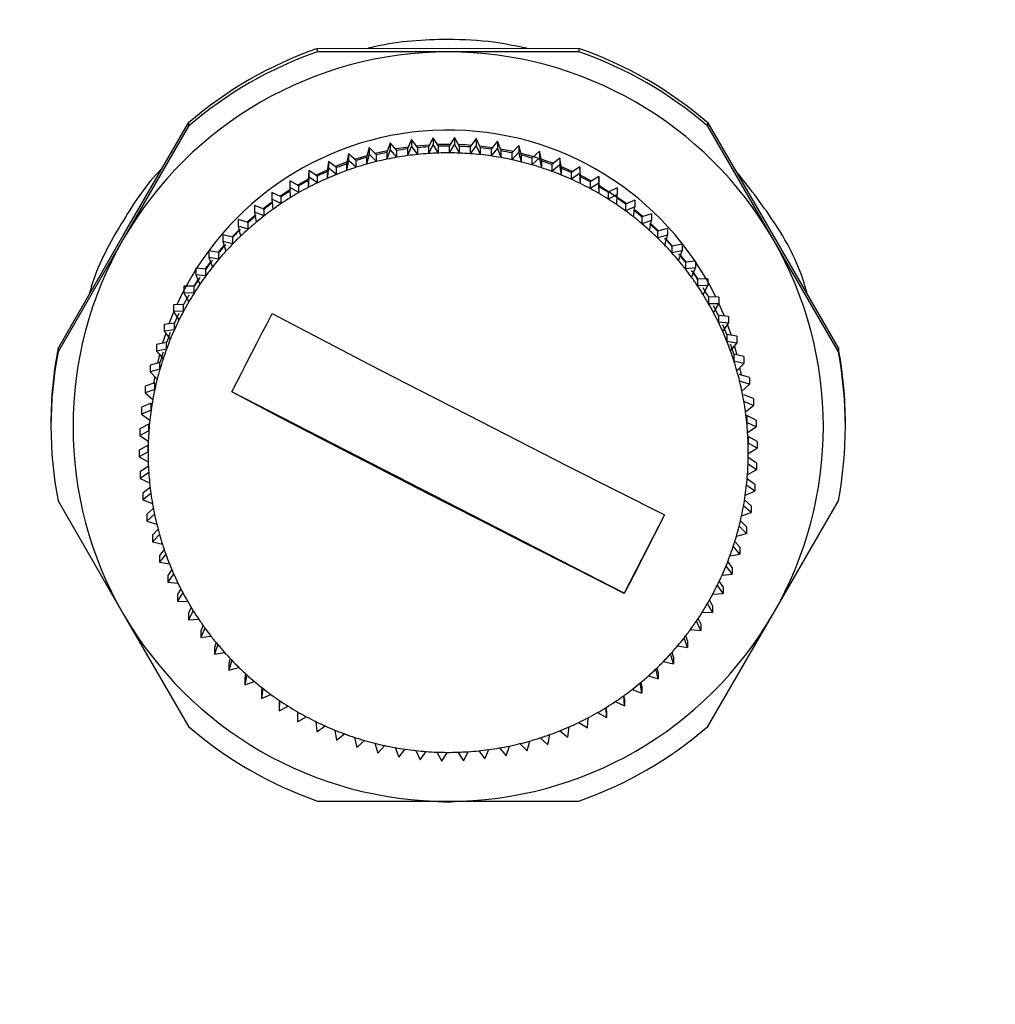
# Model space of a CAD drawing. Header units: millimetres. Extents: x 0 to 1260, y 0 to 891.
# Tile 17 of 56: x 195 to 218, y 655 to 678. Entities that reach past the tile are written whole.
import ezdxf

# ---------------------------------------------------------------- set-up
doc = ezdxf.new("R2010")
doc.units = ezdxf.units.MM
doc.header["$LTSCALE"] = 3
doc.layers.add('FORMAT', color=7, linetype='Continuous')
doc.styles.add('SLDTEXTSTYLE0', font='TXT', dxfattribs={"width": 0.605})
doc.dimstyles.new('SLDDIMSTYLE0', dxfattribs={"dimtxt": 7.704956, "dimasz": 9.906, "dimexe": 0, "dimexo": 0.0625, "dimgap": 1.926239, "dimtad": 1, "dimdec": 1, "dimrnd": 1e-09, "dimzin": 12, "dimdsep": 46, "dimtxsty": 'SLDTEXTSTYLE0', "dimsah": 1, "dimcen": 0.09, "dimadec": 0, "dimazin": 3, "dimtfac": 1, "dimtdec": 1, "dimtmove": 0, "dimatfit": 0, "dimfxl": 1, "dimfrac": 2, "dimtolj": 1, "dimtzin": 12, "dimarcsym": 0})
doc.dimstyles.new('SLDDIMSTYLE4', dxfattribs={"dimtxt": 7.704956, "dimasz": 9.906, "dimexe": 0, "dimexo": 0.0625, "dimgap": 1.926239, "dimtad": 1, "dimdec": 1, "dimrnd": 1e-09, "dimzin": 12, "dimdsep": 46, "dimtxsty": 'SLDTEXTSTYLE0', "dimblk2": 'DOT', "dimsah": 1, "dimcen": 0.09, "dimadec": 0, "dimazin": 3, "dimtfac": 1, "dimtdec": 1, "dimtmove": 0, "dimatfit": 0, "dimfxl": 1, "dimfrac": 2, "dimtolj": 1, "dimtzin": 12, "dimarcsym": 0})
doc.dimstyles.new('SLDDIMSTYLE5', dxfattribs={"dimtxt": 7.704956, "dimasz": 3.048, "dimexe": 0, "dimexo": 0.0625, "dimgap": 1.926239, "dimtad": 1, "dimdec": 1, "dimrnd": 1e-09, "dimzin": 12, "dimdsep": 46, "dimtxsty": 'SLDTEXTSTYLE0', "dimblk1": 'DOT', "dimsah": 1, "dimcen": 0.09, "dimadec": 0, "dimazin": 3, "dimtfac": 1, "dimtdec": 1, "dimtmove": 0, "dimatfit": 0, "dimldrblk": 'DOT', "dimfxl": 1, "dimfrac": 2, "dimtolj": 1, "dimtzin": 12, "dimarcsym": 0})

# ---------------------------------------------------------------- blocks, each defined once
blk = doc.blocks.new('_Dot')
at = {"color": 0, "linetype": 'ByBlock', "lineweight": -2}
blk.add_line((-0.5, 0), (-1, 0), dxfattribs=at)
at = {"color": 0, "linetype": 'ByBlock', "const_width": 0.5}
blk.add_lwpolyline([(-0.25, 0, 1), (0.25, 0, 1)], format="xyb", close=True, dxfattribs=at)
blk = doc.blocks.new('_D_5')
at = {"layer": 'FORMAT'}
for p, q in [((143.091, 770.74), (140.446, 770.74)), ((140.446, 770.74), (140.446, 758.907)), ((169.55, 770.74), (172.196, 770.74)), ((172.196, 770.74), (172.196, 758.907)), ((184.421, 641.467), (184.421, 760.143)), ((217.921, 641.467), (217.921, 760.143)), ((140.446, 758.907), (143.091, 758.907)), ((172.196, 758.907), (169.55, 758.907)), ((184.421, 757.143), (134.86, 757.143)), ((184.421, 757.143), (217.921, 757.143)), ((217.921, 757.143), (236.971, 757.143))]:
    blk.add_line(p, q, dxfattribs=at)
blk.add_solid([(184.421, 757.143), (174.515, 758.667), (174.515, 755.619)], dxfattribs=at)
at = {"layer": 'FORMAT', "xscale": 3.048, "yscale": 3.048, "rotation": 180}
blk.add_blockref('_Dot', (217.921, 757.143, 94.894), dxfattribs=at)
at = {"layer": 'FORMAT', "char_height": 7.9375, "attachment_point": 1, "style": 'SLDTEXTSTYLE0'}
for s, insert in [('33,5', (146.031, 782.736)), ('1,319', (143.091, 769.139))]:
    blk.add_mtext(s, dxfattribs=dict(at, insert=insert))
blk = doc.blocks.new('_D_6')
at = {"layer": 'FORMAT'}
for p, q in [((267.297, 770.74), (264.651, 770.74)), ((264.651, 770.74), (264.651, 758.907)), ((293.755, 770.74), (296.401, 770.74)), ((296.401, 770.74), (296.401, 758.907)), ((217.921, 641.467), (217.921, 760.143)), ((251.421, 641.467), (251.421, 760.143)), ((264.651, 758.907), (267.297, 758.907)), ((296.401, 758.907), (293.755, 758.907)), ((217.921, 757.143), (198.871, 757.143)), ((217.921, 757.143), (251.421, 757.143)), ((251.421, 757.143), (301.986, 757.143))]:
    blk.add_line(p, q, dxfattribs=at)
blk.add_solid([(251.421, 757.143), (261.327, 755.619), (261.327, 758.667)], dxfattribs=at)
at = {"layer": 'FORMAT', "xscale": 3.048, "yscale": 3.048}
blk.add_blockref('_Dot', (217.921, 757.143, 94.894), dxfattribs=at)
at = {"layer": 'FORMAT', "char_height": 7.9375, "attachment_point": 1, "style": 'SLDTEXTSTYLE0'}
for s, insert in [('33,5', (270.236, 782.736)), ('1,319', (267.297, 769.139))]:
    blk.add_mtext(s, dxfattribs=dict(at, insert=insert))
blk = doc.blocks.new('_D_7')
at = {"layer": 'FORMAT'}
for p, q in [((131.786, 641.467), (131.786, 660.517)), ((184.421, 641.467), (128.786, 641.467)), ((131.786, 641.467), (131.786, 607)), ((118.189, 637.463), (118.189, 640.109)), ((118.189, 640.109), (130.022, 640.109)), ((130.022, 640.109), (130.022, 637.463)), ((118.189, 611.005), (118.189, 608.359)), ((130.022, 608.359), (130.022, 611.005)), ((118.189, 608.359), (130.022, 608.359)), ((197.921, 607), (128.786, 607)), ((131.786, 607), (131.786, 587.95))]:
    blk.add_line(p, q, dxfattribs=at)
for points in [[(131.786, 641.467), (133.31, 651.373), (130.262, 651.373)], [(131.786, 607), (130.262, 597.094), (133.31, 597.094)]]:
    blk.add_solid(points, dxfattribs=at)
at = {"layer": 'FORMAT', "char_height": 7.9375, "attachment_point": 1, "rotation": 90, "style": 'SLDTEXTSTYLE0'}
for s, insert in [('1,357', (119.79, 611.005)), ('34,5', (106.193, 613.944))]:
    blk.add_mtext(s, dxfattribs=dict(at, insert=insert))

msp = doc.modelspace()

# ---------------------------------------------------------------- linework, layer by layer
at = {"color": 7, "linetype": 'Continuous', "lineweight": 25}
for p, q in [((202.213131, 676.884064), (205.171171, 676.889908)), ((205.171171, 676.889908), (208.129211, 676.884064)), ((202.213131, 676.808513), (202.213131, 676.884064)), ((205.171171, 676.802669), (202.213131, 676.808513)), ((208.129211, 676.808513), (205.171171, 676.802669)), ((208.129211, 676.884064), (208.129211, 676.808513)), ((197.809955, 672.643953), (199.288975, 675.197409)), ((199.288975, 675.121858), (197.809955, 672.556714)), ((199.288975, 675.197409), (199.288975, 675.121858)), ((211.053367, 675.121858), (211.053367, 675.197409)), ((211.053367, 675.197409), (212.532387, 672.643953)), ((212.532387, 672.556714), (211.053367, 675.121858)), ((203.858216, 674.743787), (203.781933, 674.524807)), ((203.858216, 674.743787), (203.858216, 674.591119)), ((204.009897, 674.568296), (203.858216, 674.743787)), ((204.341044, 674.818554), (204.249656, 674.605423)), ((204.341044, 674.665886), (204.249656, 674.452755)), ((204.341044, 674.818554), (204.341044, 674.665886)), ((204.480102, 674.63292), (204.341044, 674.818554)), ((204.480102, 674.480252), (204.341044, 674.665886)), ((204.448336, 674.675326), (204.746284, 674.700731)), ((204.827916, 674.85949), (204.721869, 674.653248)), ((204.827916, 674.706822), (204.721869, 674.50058)), ((204.827916, 674.85949), (204.827916, 674.706822)), ((204.953674, 674.664617), (204.827916, 674.85949)), ((204.953674, 674.51195), (204.827916, 674.706822)), ((204.924642, 674.709604), (205.224053, 674.713897)), ((204.953674, 674.51195), (204.953674, 674.664617)), ((205.31646, 674.866396), (205.196271, 674.668047)), ((205.31646, 674.713729), (205.196271, 674.515379)), ((205.196271, 674.668047), (205.196271, 674.515379)), ((205.31646, 674.866396), (205.31646, 674.713729)), ((205.428305, 674.663235), (205.31646, 674.866396)), ((205.428305, 674.510567), (205.31646, 674.713729)), ((205.428305, 674.510567), (205.428305, 674.663235)), ((205.804296, 674.83924), (205.670551, 674.649749)), ((205.804296, 674.686572), (205.670551, 674.497081)), ((205.804296, 674.83924), (205.804296, 674.686572)), ((205.901683, 674.628778), (205.804296, 674.83924)), ((205.901683, 674.47611), (205.804296, 674.686572)), ((205.879425, 674.676879), (206.175523, 674.639037)), ((206.289048, 674.778151), (206.142398, 674.598443)), ((206.289048, 674.778151), (206.289048, 674.625484)), ((206.371503, 674.561416), (206.289048, 674.778151)), ((206.768353, 674.68343), (206.609513, 674.51438)), ((206.768353, 674.68343), (206.768353, 674.530762)), ((206.835474, 674.461476), (206.768353, 674.68343)), ((202.914072, 674.494382), (202.869036, 674.266927)), ((202.914072, 674.494382), (202.914072, 674.341714)), ((203.088724, 674.341689), (202.914072, 674.494382)), ((203.052542, 674.373322), (203.333944, 674.459506)), ((203.381786, 674.635554), (203.320978, 674.411791)), ((203.381786, 674.482886), (203.320978, 674.259123)), ((203.381786, 674.635554), (203.381786, 674.482886)), ((203.54535, 674.471061), (203.381786, 674.635554)), ((203.54535, 674.318393), (203.381786, 674.482886)), ((203.509928, 674.506684), (203.798811, 674.573256)), ((203.54535, 674.318393), (203.54535, 674.471061)), ((203.858216, 674.591119), (203.781933, 674.372139)), ((203.781933, 674.524807), (203.781933, 674.372139)), ((204.009897, 674.415628), (203.858216, 674.591119)), ((204.009897, 674.415628), (204.009897, 674.568296)), ((204.249656, 674.605423), (204.249656, 674.452755)), ((204.480102, 674.480252), (204.480102, 674.63292)), ((204.721869, 674.653248), (204.721869, 674.50058)), ((205.670551, 674.649749), (205.670551, 674.497081)), ((205.901683, 674.47611), (205.901683, 674.628778)), ((206.289048, 674.625484), (206.142398, 674.445776)), ((206.142398, 674.598443), (206.142398, 674.445776)), ((206.371503, 674.408748), (206.289048, 674.625484)), ((206.353046, 674.609929), (206.644413, 674.551523)), ((206.371503, 674.408748), (206.371503, 674.561416)), ((206.768353, 674.530762), (206.609513, 674.361712)), ((206.609513, 674.51438), (206.609513, 674.361712)), ((206.835474, 674.308808), (206.768353, 674.530762)), ((206.835474, 674.308808), (206.835474, 674.461476)), ((207.239877, 674.555536), (207.06962, 674.397967)), ((207.239877, 674.555536), (207.239877, 674.402868)), ((207.291337, 674.329445), (207.239877, 674.555536)), ((202.457356, 674.320959), (202.428311, 674.090919)), ((202.457356, 674.320959), (202.457356, 674.168291)), ((202.642243, 674.18081), (202.457356, 674.320959)), ((202.606093, 674.208212), (202.878175, 674.313082)), ((202.914072, 674.341714), (202.869036, 674.114259)), ((202.869036, 674.266927), (202.869036, 674.114259)), ((203.088724, 674.189021), (202.914072, 674.341714)), ((203.088724, 674.189021), (203.088724, 674.341689)), ((203.320978, 674.411791), (203.320978, 674.259123)), ((207.239877, 674.402868), (207.06962, 674.245299)), ((207.06962, 674.397967), (207.06962, 674.245299)), ((207.291337, 674.176777), (207.239877, 674.402868)), ((207.291337, 674.176777), (207.291337, 674.329445)), ((207.701323, 674.395093), (207.520479, 674.249773)), ((207.520479, 674.249773), (207.520479, 674.097106)), ((207.701323, 674.242425), (207.520479, 674.097106)), ((207.701323, 674.395093), (207.701323, 674.242425)), ((207.736871, 674.165967), (207.701323, 674.395093)), ((207.736871, 674.013299), (207.701323, 674.242425)), ((207.729914, 674.210809), (207.995632, 674.095347)), ((202.01386, 674.11613), (202.000948, 673.884626)), ((202.01386, 674.11613), (202.01386, 673.963462)), ((202.208083, 673.989207), (202.01386, 674.11613)), ((202.172792, 674.012269), (202.433839, 674.134705)), ((202.208083, 673.836539), (202.208083, 673.989207)), ((202.457356, 674.168291), (202.428311, 673.938251)), ((202.428311, 674.090919), (202.428311, 673.938251)), ((202.642243, 674.028142), (202.457356, 674.168291)), ((202.642243, 674.028142), (202.642243, 674.18081)), ((207.736871, 674.013299), (207.736871, 674.165967)), ((208.150442, 674.202883), (207.959891, 674.07052)), ((207.959891, 674.07052), (207.959891, 673.917852)), ((208.150442, 674.050215), (207.959891, 673.917852)), ((208.150442, 674.202883), (208.150442, 674.050215)), ((208.169905, 673.971837), (208.150442, 674.202883)), ((208.169905, 673.819169), (208.150442, 674.050215)), ((208.166367, 674.013845), (208.420099, 673.881565)), ((201.788359, 673.767814), (201.585747, 673.880892)), ((201.585747, 673.880892), (201.585747, 673.728225)), ((201.75477, 673.78656), (202.003215, 673.925271)), ((201.788359, 673.615146), (201.788359, 673.767814)), ((202.01386, 673.963462), (202.000948, 673.731958)), ((202.000948, 673.884626), (202.000948, 673.731958)), ((202.208083, 673.836539), (202.01386, 673.963462)), ((208.169905, 673.819169), (208.169905, 673.971837)), ((208.585046, 673.979842), (208.385718, 673.861081)), ((208.385718, 673.861081), (208.385718, 673.708413)), ((208.585046, 673.827174), (208.385718, 673.708413)), ((208.585046, 673.979842), (208.585046, 673.827174)), ((208.58833, 673.748002), (208.585046, 673.979842)), ((208.58833, 673.595335), (208.585046, 673.827174)), ((208.587786, 673.786434), (209.217532, 673.368113)), ((201.175102, 673.616393), (201.175102, 673.463725)), ((201.385115, 673.51771), (201.175102, 673.616393)), ((201.354071, 673.532297), (201.586366, 673.684497)), ((201.788359, 673.615146), (201.585747, 673.728225)), ((201.585747, 673.728225), (201.589031, 673.496385)), ((208.58833, 673.595335), (208.58833, 673.748002)), ((209.003018, 673.727056), (208.795884, 673.622476)), ((208.795884, 673.622476), (208.795884, 673.469808)), ((209.003018, 673.574389), (208.795884, 673.469808)), ((208.990107, 673.342885), (209.003018, 673.574389)), ((209.003018, 673.727056), (209.003018, 673.574389)), ((200.783925, 673.32392), (200.783925, 673.171252)), ((201.000317, 673.240113), (200.783925, 673.32392)), ((201.385115, 673.365042), (201.175102, 673.463725)), ((201.175102, 673.463725), (201.194565, 673.232679)), ((201.385115, 673.365042), (201.385115, 673.51771)), ((209.402322, 673.445758), (209.18839, 673.355868)), ((209.18839, 673.355868), (209.18839, 673.2032)), ((209.402322, 673.445758), (209.402322, 673.29309)), ((200.612291, 672.943653), (200.794315, 673.104279)), ((200.783925, 673.171252), (200.819473, 672.942125)), ((201.000317, 673.087445), (200.783925, 673.171252)), ((201.000317, 673.087445), (201.000317, 673.240113)), ((209.402322, 673.29309), (209.18839, 673.2032)), ((209.373278, 673.063051), (209.402322, 673.29309)), ((209.394492, 673.231071), (209.586639, 673.07117)), ((209.781012, 673.137318), (209.561325, 673.062556)), ((209.781012, 673.137318), (209.781012, 672.98465)), ((200.414122, 673.004898), (200.414122, 672.85223)), ((200.635839, 672.936375), (200.414122, 673.004898)), ((200.635839, 672.783708), (200.635839, 672.936375)), ((209.561325, 673.062556), (209.561325, 672.909888)), ((209.781012, 672.98465), (209.561325, 672.909888)), ((209.735976, 672.757195), (209.781012, 672.98465)), ((200.067495, 672.660881), (200.067495, 672.508213)), ((200.293456, 672.607978), (200.067495, 672.660881)), ((200.274757, 672.612355), (200.432222, 672.772705)), ((200.635839, 672.783708), (200.414122, 672.85223)), ((200.414122, 672.85223), (200.465582, 672.626139)), ((210.137244, 672.803238), (209.912871, 672.743968)), ((209.912871, 672.743968), (209.912871, 672.5913)), ((210.137244, 672.65057), (209.912871, 672.5913)), ((210.076436, 672.426807), (210.137244, 672.65057)), ((210.137244, 672.803238), (210.137244, 672.65057)), ((196.330935, 670.07881), (197.809955, 672.643953)), ((197.809955, 672.556714), (196.330935, 670.003259)), ((200.067495, 672.508213), (200.134616, 672.286259)), ((200.293456, 672.45531), (200.067495, 672.508213)), ((200.293456, 672.45531), (200.293456, 672.607978)), ((210.11357, 672.563455), (210.256826, 672.404615)), ((210.469281, 672.445146), (210.241317, 672.401657)), ((210.469281, 672.445146), (210.469281, 672.292478)), ((212.532387, 672.643953), (214.011407, 670.07881)), ((214.011407, 670.003259), (212.532387, 672.556714)), ((199.745733, 672.293547), (199.745733, 672.140879)), ((199.974838, 672.256519), (199.745733, 672.293547)), ((199.974838, 672.103851), (199.974838, 672.256519)), ((210.241317, 672.401657), (210.241317, 672.248989)), ((210.469281, 672.292478), (210.241317, 672.248989)), ((210.392998, 672.073498), (210.469281, 672.292478)), ((199.674337, 671.884365), (199.785667, 672.035911)), ((199.974838, 672.103851), (199.745733, 672.140879)), ((199.745733, 672.140879), (199.828188, 671.924143)), ((210.434491, 672.19261), (210.554756, 672.038447)), ((210.775507, 672.064786), (210.545061, 672.03729)), ((210.545061, 672.03729), (210.545061, 671.884622)), ((210.775507, 672.064786), (210.775507, 671.912119)), ((199.450402, 671.904683), (199.450402, 671.752015)), ((199.681535, 671.883712), (199.450402, 671.904683)), ((199.681535, 671.731044), (199.681535, 671.883712)), ((210.775507, 671.912119), (210.545061, 671.884622)), ((210.684119, 671.698988), (210.775507, 671.912119)), ((199.414226, 671.491388), (199.504625, 671.634837)), ((199.450402, 671.752015), (199.54779, 671.541554)), ((199.681535, 671.731044), (199.450402, 671.752015)), ((211.054428, 671.664013), (210.822624, 671.652643)), ((210.822624, 671.652643), (210.822624, 671.499975)), ((211.054428, 671.664013), (211.054428, 671.511345)), ((199.182943, 671.496185), (199.182943, 671.343517)), ((199.414977, 671.491372), (199.182943, 671.496185)), ((199.414977, 671.338705), (199.182943, 671.343517)), ((199.182943, 671.343517), (199.294788, 671.140355)), ((199.414977, 671.338705), (199.414977, 671.491372)), ((211.054428, 671.511345), (210.822624, 671.499975)), ((210.948382, 671.305103), (211.054428, 671.511345)), ((211.072654, 671.249589), (211.072654, 671.096922)), ((211.304687, 671.244777), (211.072654, 671.249589)), ((211.304687, 671.092109), (211.072654, 671.096922)), ((211.184499, 670.89376), (211.304687, 671.092109)), ((211.304687, 671.244777), (211.304687, 671.092109)), ((211.428553, 670.817879), (211.304687, 671.104508)), ((198.95091, 670.907687), (198.845151, 670.641272)), ((199.176463, 671.081412), (198.944658, 671.070043)), ((198.944658, 671.070043), (198.944658, 670.917375)), ((199.176463, 670.928745), (198.944658, 670.917375)), ((198.944658, 670.917375), (199.070416, 670.722502)), ((199.176463, 670.928745), (199.176463, 671.081412)), ((198.967154, 670.655829), (198.736708, 670.628333)), ((198.967154, 670.503161), (198.967154, 670.655829)), ((211.293932, 670.830093), (211.293932, 670.677425)), ((211.525064, 670.809122), (211.293932, 670.830093)), ((211.525064, 670.656454), (211.293932, 670.677425)), ((211.391319, 670.466964), (211.525064, 670.656454)), ((211.525064, 670.809122), (211.525064, 670.656454)), ((198.77057, 670.430461), (198.697726, 670.19946)), ((198.736708, 670.628333), (198.736708, 670.475665)), ((198.967154, 670.503161), (198.736708, 670.475665)), ((198.736708, 670.475665), (198.875766, 670.290031)), ((211.588625, 670.379512), (211.503104, 670.62534)), ((198.788071, 670.216696), (198.560106, 670.173206)), ((198.788071, 670.064028), (198.788071, 670.216696)), ((211.485381, 670.396198), (211.485381, 670.24353)), ((211.714486, 670.35917), (211.485381, 670.396198)), ((211.714486, 670.206503), (211.485381, 670.24353)), ((211.567836, 670.026794), (211.714486, 670.206503)), ((211.714486, 670.35917), (211.714486, 670.206503)), ((196.330935, 670.003259), (196.330935, 670.07881)), ((198.560106, 670.173206), (198.560106, 670.020538)), ((198.788071, 670.064028), (198.560106, 670.020538)), ((198.560106, 670.020538), (198.711787, 669.845048)), ((211.717423, 669.933311), (211.661464, 670.141529)), ((214.011407, 670.07881), (214.011407, 670.003259)), ((198.640085, 669.766151), (198.415713, 669.706881)), ((198.62731, 669.942785), (198.58166, 669.750718)), ((198.640085, 669.613484), (198.640085, 669.766151)), ((211.646068, 669.950018), (211.646068, 669.79735)), ((211.872029, 669.897114), (211.646068, 669.950018)), ((211.872029, 669.744446), (211.646068, 669.79735)), ((211.872029, 669.897114), (211.872029, 669.744446)), ((198.415713, 669.706881), (198.415713, 669.554213)), ((198.640085, 669.613484), (198.415713, 669.554213)), ((198.415713, 669.554213), (198.579277, 669.389721)), ((211.713189, 669.575396), (211.872029, 669.744446)), ((211.814786, 669.481494), (211.782446, 669.649104)), ((198.523918, 669.306392), (198.304231, 669.231629)), ((198.521575, 669.44775), (198.49705, 669.297248)), ((198.523918, 669.153724), (198.523918, 669.306392)), ((211.996926, 669.425204), (211.775209, 669.493726)), ((211.996926, 669.272536), (211.775209, 669.341058)), ((211.996926, 669.425204), (211.996926, 669.272536)), ((198.304231, 669.231629), (198.304231, 669.078962)), ((198.523918, 669.153724), (198.304231, 669.078962)), ((198.304231, 669.078962), (198.478882, 668.926269)), ((209.161748, 664.533311), (200.26673, 669.098278)), ((211.826669, 669.114967), (211.996926, 669.272536)), ((212.088569, 668.945739), (211.872177, 669.029546)), ((212.088569, 668.793071), (211.872177, 668.876878)), ((212.088569, 668.945739), (212.088569, 668.793071)), ((198.440137, 668.839656), (198.226204, 668.749766)), ((198.226204, 668.749766), (198.226204, 668.597098)), ((198.440137, 668.686989), (198.226204, 668.597098)), ((198.440137, 668.686989), (198.440137, 668.839656)), ((211.907725, 668.647751), (212.088569, 668.793071)), ((198.226204, 668.597098), (198.411092, 668.456949)), ((211.936497, 668.559739), (211.936497, 668.407071)), ((212.146511, 668.461056), (211.936497, 668.559739)), ((212.146511, 668.308388), (211.936497, 668.407071)), ((212.146511, 668.461056), (212.146511, 668.308388)), ((196.171171, 668.392154), (196.171171, 668.316603)), ((198.389148, 668.368219), (198.182013, 668.263639)), ((198.182013, 668.263639), (198.182013, 668.110971)), ((198.389148, 668.215551), (198.182013, 668.110971)), ((198.389148, 668.215551), (198.389148, 668.368219)), ((211.955961, 668.176025), (212.146511, 668.308388)), ((214.171171, 668.316603), (214.171171, 668.392154)), ((198.182013, 668.110971), (198.376236, 667.984048)), ((211.967858, 668.086593), (211.967858, 667.933926)), ((212.17047, 667.973515), (211.967858, 668.086593)), ((212.17047, 667.973515), (212.17047, 667.820847)), ((198.3712, 667.894377), (198.171872, 667.775616)), ((198.171872, 667.775616), (198.171872, 667.622948)), ((198.3712, 667.741709), (198.171872, 667.622948)), ((198.3712, 667.741709), (198.3712, 667.894377)), ((212.17047, 667.820847), (211.967858, 667.933926)), ((211.971142, 667.702086), (212.17047, 667.820847)), ((198.171872, 667.622948), (198.374484, 667.50987)), ((212.160329, 667.485492), (211.970244, 667.609711)), ((198.378127, 667.414704), (198.195831, 667.288075)), ((211.953194, 667.228244), (212.160329, 667.332824)), ((212.160329, 667.332824), (211.966106, 667.459747)), ((212.160329, 667.485492), (212.160329, 667.332824)), ((198.195831, 667.288075), (198.195831, 667.135407)), ((198.386381, 667.26777), (198.195831, 667.135407)), ((198.195831, 667.135407), (198.405844, 667.036724)), ((212.116138, 666.999365), (211.945218, 667.128926)), ((198.416994, 666.934551), (198.253773, 666.803392)), ((211.902205, 666.756807), (212.116138, 666.846697)), ((212.116138, 666.846697), (211.93125, 666.986846)), ((212.116138, 666.999365), (212.116138, 666.846697)), ((196.330935, 666.629948), (197.809955, 664.064804)), ((198.253773, 666.803392), (198.253773, 666.650724)), ((198.434617, 666.796044), (198.253773, 666.650724)), ((198.253773, 666.650724), (198.470165, 666.566917)), ((212.038111, 666.517502), (211.886063, 666.650433)), ((212.532387, 664.064804), (214.011407, 666.629948)), ((198.489949, 666.457689), (198.345415, 666.323927)), ((212.038111, 666.364834), (211.863459, 666.517526)), ((212.038111, 666.517502), (212.038111, 666.364834)), ((198.515673, 666.328828), (198.345415, 666.171259)), ((198.345415, 666.323927), (198.345415, 666.171259)), ((210.075612, 666.310621), (209.161748, 664.533311)), ((211.926629, 666.04225), (211.792939, 666.176698)), ((211.818423, 666.290071), (212.038111, 666.364834)), ((198.345415, 666.171259), (198.567133, 666.102737)), ((198.596754, 665.986586), (198.470313, 665.852017)), ((211.926629, 665.889582), (211.763065, 666.054074)), ((211.926629, 666.04225), (211.926629, 665.889582)), ((198.629153, 665.868399), (198.470313, 665.699349)), ((198.470313, 665.852017), (198.470313, 665.699349)), ((211.702257, 665.830312), (211.926629, 665.889582)), ((198.470313, 665.699349), (198.696274, 665.646445)), ((198.736989, 665.523695), (198.627856, 665.389961)), ((211.782236, 665.423257), (211.630555, 665.598747)), ((211.782236, 665.575925), (211.666192, 665.710184)), ((211.782236, 665.575925), (211.782236, 665.423257)), ((198.774506, 665.417001), (198.627856, 665.237293)), ((198.627856, 665.389961), (198.627856, 665.237293)), ((211.554271, 665.379767), (211.782236, 665.423257)), ((198.627856, 665.237293), (198.856961, 665.200265)), ((198.910045, 665.071442), (198.817278, 664.940009)), ((211.605634, 664.96813), (211.466575, 665.153764)), ((211.605634, 665.120798), (211.506355, 665.253329)), ((211.605634, 665.120798), (211.605634, 664.96813)), ((198.951023, 664.976831), (198.817278, 664.787341)), ((198.817278, 664.940009), (198.817278, 664.787341)), ((211.375188, 664.940634), (211.605634, 664.96813)), ((198.817278, 664.787341), (199.04841, 664.76637)), ((199.115129, 664.632212), (199.037655, 664.504354)), ((211.397684, 664.52642), (211.271926, 664.721293)), ((211.397684, 664.679088), (211.314146, 664.808536)), ((211.397684, 664.679088), (211.397684, 664.52642)), ((199.157843, 664.550035), (199.037655, 664.351686)), ((199.037655, 664.504354), (199.037655, 664.351686)), ((209.161748, 664.531433), (209.161748, 664.533311)), ((211.165879, 664.515051), (211.397684, 664.52642)), ((199.037655, 664.351686), (199.269688, 664.346874)), ((199.351266, 664.208328), (199.287914, 664.085118)), ((211.159399, 664.100278), (211.047553, 664.30344)), ((211.159399, 664.252946), (211.090468, 664.378156)), ((211.159399, 664.252946), (211.159399, 664.100278)), ((197.809955, 664.064804), (199.288975, 661.511349)), ((199.39396, 664.138693), (199.287914, 663.93245)), ((199.287914, 664.085118), (199.287914, 663.93245)), ((199.287914, 663.93245), (199.519718, 663.94382)), ((210.891939, 663.844448), (210.836401, 663.964471)), ((210.927365, 664.105091), (211.159399, 664.100278)), ((211.053367, 661.511349), (212.532387, 664.064804)), ((199.617303, 663.802043), (199.566835, 663.684344)), ((199.658223, 663.744807), (199.566835, 663.531677)), ((210.891939, 663.69178), (210.794552, 663.902242)), ((210.891939, 663.844448), (210.891939, 663.69178)), ((199.566835, 663.684344), (199.566835, 663.531677)), ((199.566835, 663.531677), (199.797281, 663.559173)), ((210.596609, 663.302917), (210.514154, 663.519652)), ((210.596609, 663.455584), (210.553201, 663.569683)), ((210.660807, 663.712751), (210.891939, 663.69178)), ((199.911915, 663.415521), (199.873061, 663.303985)), ((199.949344, 663.370297), (199.873061, 663.151317)), ((199.873061, 663.303985), (199.873061, 663.151317)), ((210.367504, 663.339944), (210.596609, 663.302917)), ((210.596609, 663.455584), (210.596609, 663.302917)), ((199.873061, 663.151317), (200.101025, 663.194806)), ((200.233613, 663.050824), (200.205098, 662.945893)), ((210.274847, 662.935582), (210.207726, 663.157536)), ((210.274847, 663.08825), (210.242293, 663.195898)), ((210.274847, 663.08825), (210.274847, 662.935582)), ((200.265906, 663.016988), (200.205098, 662.793225)), ((200.205098, 662.945893), (200.205098, 662.793225)), ((200.205098, 662.793225), (200.429471, 662.852495)), ((209.92822, 662.744233), (209.90526, 662.845109)), ((210.048886, 662.988486), (210.274847, 662.935582)), ((200.58075, 662.709897), (200.561329, 662.611813)), ((200.606365, 662.6866), (200.561329, 662.459145)), ((200.561329, 662.611813), (200.561329, 662.459145)), ((209.706503, 662.660088), (209.92822, 662.591565)), ((209.92822, 662.591565), (209.87676, 662.817656)), ((209.92822, 662.744233), (209.92822, 662.591565)), ((200.561329, 662.459145), (200.781017, 662.533908)), ((200.951533, 662.394558), (200.94002, 662.303373)), ((209.558417, 662.272543), (209.522869, 662.50167)), ((209.558417, 662.425211), (209.543837, 662.519188)), ((209.558417, 662.425211), (209.558417, 662.272543)), ((200.969064, 662.380744), (200.94002, 662.150705)), ((200.94002, 662.303373), (200.94002, 662.150705)), ((200.94002, 662.150705), (201.153952, 662.240595)), ((209.16724, 661.98007), (209.147777, 662.211116)), ((209.16724, 662.132738), (209.1599, 662.219868)), ((209.342025, 662.35635), (209.558417, 662.272543)), ((201.344031, 662.106482), (201.339323, 662.022074)), ((201.352235, 662.10091), (201.339323, 661.869407)), ((201.339323, 662.022074), (201.339323, 661.869407)), ((201.339323, 661.869407), (201.546458, 661.973987)), ((208.756595, 661.715571), (208.753311, 661.94741)), ((208.756595, 661.868238), (208.755455, 661.948738)), ((208.957226, 662.078753), (209.16724, 661.98007)), ((209.16724, 662.132738), (209.16724, 661.98007)), ((201.754012, 661.848461), (201.757296, 661.616621)), ((201.757296, 661.616621), (201.956624, 661.735382)), ((208.328482, 661.480333), (208.341394, 661.711837)), ((208.553983, 661.828649), (208.756595, 661.715571)), ((208.756595, 661.868238), (208.756595, 661.715571)), ((202.172436, 661.624626), (202.1919, 661.39358)), ((202.1919, 661.39358), (202.38245, 661.525943)), ((207.884986, 661.275504), (207.914031, 661.505544)), ((208.134259, 661.607256), (208.328482, 661.480333)), ((202.605471, 661.430496), (202.641019, 661.20137)), ((202.641019, 661.20137), (202.821863, 661.34669)), ((203.051005, 661.267018), (203.102465, 661.040927)), ((207.42827, 661.102081), (207.473306, 661.329536)), ((207.700099, 661.415654), (207.884986, 661.275504)), ((203.102465, 661.040927), (203.272722, 661.198496)), ((203.506868, 661.134987), (203.573989, 660.913033)), ((203.573989, 660.913033), (203.732829, 661.082084)), ((206.484125, 660.852676), (206.560409, 661.071656)), ((206.796992, 661.125402), (206.960556, 660.960909)), ((206.960556, 660.960909), (207.021364, 661.184672)), ((207.253618, 661.254774), (207.42827, 661.102081)), ((203.970839, 661.035047), (204.053294, 660.818312)), ((204.053294, 660.818312), (204.199944, 660.99802)), ((204.440659, 660.967685), (204.538046, 660.757223)), ((204.538046, 660.757223), (204.671791, 660.946714)), ((204.914037, 660.933228), (205.025882, 660.730067)), ((205.025882, 660.730067), (205.146071, 660.928416)), ((205.388668, 660.931846), (205.514426, 660.736973)), ((205.514426, 660.736973), (205.620473, 660.943215)), ((205.86224, 660.963543), (206.001298, 660.77791)), ((206.001298, 660.77791), (206.092686, 660.99104)), ((206.332445, 661.028167), (206.484125, 660.852676)), ((202.213131, 659.824693), (205.171171, 659.818849)), ((204.827078, 659.819529), (205.171171, 659.798899)), ((205.171171, 659.818849), (208.129211, 659.824693)), ((205.171171, 659.798899), (205.383699, 659.819269))]:
    msp.add_line(p, q, dxfattribs=at)
at = {"color": 7, "linetype": 'Continuous', "lineweight": 25, "flags": 128}
for points in [[(205.402481, 674.710143), (205.563649, 674.702695), (205.701273, 674.693276)], [(203.975971, 674.607547), (203.999046, 674.611654), (204.270394, 674.653787)], [(206.820924, 674.509588), (207.107093, 674.430803), (207.55674, 674.278911)], [(200.972634, 673.250834), (201.14035, 673.379706), (201.179731, 673.408775)], [(209.766283, 672.910258), (209.803302, 672.875627), (209.933617, 672.749448)], [(199.961621, 672.258655), (200.000371, 672.305215), (200.095407, 672.415914)], [(210.727351, 671.799812), (210.810714, 671.676183), (210.826032, 671.65281)], [(200.26673, 669.0964), (200.380916, 669.31806), (200.495142, 669.539915), (200.609395, 669.761941), (200.723662, 669.98411), (200.837928, 670.206399), (200.952181, 670.428779), (201.066408, 670.651225), (201.180594, 670.873711)], [(201.180594, 670.873711), (202.28134, 670.2986), (203.391618, 669.721491), (204.508266, 669.144029), (205.628103, 668.567857), (206.74794, 667.994617), (207.864587, 667.425941), (208.974865, 666.863449), (210.075612, 666.308743)], [(209.161748, 664.531433), (208.061002, 665.086139), (206.950724, 665.648631), (205.834076, 666.217307), (204.714239, 666.790547), (203.594402, 667.366719), (202.477755, 667.944181), (201.367477, 668.521289), (200.26673, 669.0964)], [(210.075612, 666.308743), (209.961426, 666.086257), (209.847199, 665.863811), (209.732946, 665.641431), (209.61868, 665.419143), (209.504414, 665.196973), (209.390161, 664.974947), (209.275934, 664.753092), (209.161748, 664.531433)]]:
    msp.add_lwpolyline(points, dxfattribs=at)
at = {"color": 7, "linetype": 'Continuous', "lineweight": 25}
for centre, radius, start, end in [((205.169645, 668.301264), 8.501406, 89.9897167, 149.9630452), ((205.1691, 668.381164), 9.002059, 109.1696218, 130.7831401), ((205.1691, 668.305613), 9.002059, 109.1696218, 130.7831401), ((205.172697, 668.301264), 8.501406, 30.0369548, 90.0102833), ((205.173242, 668.381164), 9.002059, 49.2168599, 70.8303782), ((205.173242, 668.305613), 9.002059, 49.2168599, 70.8303782), ((205.171209, 668.280803), 6.752305, 26.0505341, 155.5654385), ((205.171171, 667.86162), 6.806473, 89.7887094, 91.831169), ((205.171173, 667.861676), 6.806417, 85.7925045, 87.8349753), ((205.17103, 667.862559), 6.805522, 101.7775946, 103.8202444), ((205.171125, 667.862069), 6.806021, 97.7811813, 99.8237312), ((205.171125, 667.709401), 6.806021, 97.7811813, 99.8237312), ((205.171149, 667.709221), 6.806204, 95.8273959, 97.7811825), ((205.171163, 667.861753), 6.80634, 93.7849104, 95.8273965), ((205.171163, 667.709085), 6.80634, 93.7849104, 95.8273965), ((205.171169, 667.708995), 6.80643, 91.8311681, 93.7849115), ((205.171171, 667.708952), 6.806473, 89.7887094, 91.831169), ((205.171171, 667.708957), 6.806469, 87.8349743, 89.7887103), ((205.171173, 667.709009), 6.806417, 85.7925045, 87.8349753), ((205.17118, 667.709107), 6.806318, 83.8387404, 85.7925052), ((205.171196, 667.861919), 6.806173, 81.796222, 83.8387416), ((205.171196, 667.709251), 6.806173, 81.796222, 83.8387416), ((205.171224, 667.709441), 6.805982, 79.8423933, 81.7962225), ((205.171265, 667.862341), 6.805746, 77.7997895, 79.8423946), ((205.171403, 667.862927), 6.805144, 73.8031378, 75.8458633), ((205.170591, 667.863989), 6.804026, 109.7711233, 111.8140727), ((205.170858, 667.863207), 6.804853, 105.7742201, 107.8170039), ((205.170858, 667.710539), 6.804853, 105.7742201, 107.8170039), ((205.170955, 667.710197), 6.805208, 103.8202443, 105.7742216), ((205.17103, 667.709892), 6.805522, 101.7775946, 103.8202444), ((205.171086, 667.709626), 6.805794, 99.8237308, 101.777596), ((205.171265, 667.709673), 6.805746, 77.7997895, 79.8423946), ((205.171324, 667.709946), 6.805466, 75.8458618, 77.7997897), ((205.171403, 667.710259), 6.805144, 73.8031378, 75.8458633), ((205.171505, 667.710607), 6.804781, 71.8490787, 73.8031377), ((205.17163, 667.863657), 6.804379, 69.8062016, 71.8490803), ((205.170215, 667.864881), 6.803057, 113.7683646, 115.8115078), ((205.170417, 667.711755), 6.803558, 111.814073, 113.7683663), ((205.170591, 667.711321), 6.804026, 109.7711233, 111.8140727), ((205.170737, 667.710914), 6.804458, 107.817004, 109.7711249), ((205.17163, 667.710989), 6.804379, 69.8062016, 71.8490803), ((205.171782, 667.711401), 6.80394, 67.8519812, 69.8062013), ((205.171961, 667.864508), 6.803466, 65.8089214, 67.8519829), ((205.171961, 667.71184), 6.803466, 65.8089214, 67.8519829), ((205.169723, 667.865854), 6.801967, 117.7659975, 119.8093591), ((205.169984, 667.712692), 6.802526, 115.8115084, 117.7659992), ((205.170215, 667.712213), 6.803057, 113.7683646, 115.8115078), ((205.172168, 667.712302), 6.802959, 63.854513, 65.8089209), ((205.172405, 667.865452), 6.802422, 61.8112443, 63.8545147), ((205.172405, 667.712784), 6.802422, 61.8112443, 63.8545147), ((205.169113, 667.866878), 6.800775, 121.7640683, 123.8076686), ((205.169433, 667.713694), 6.801382, 119.8093599, 121.76407), ((205.169723, 667.713187), 6.801967, 117.7659975, 119.8093591), ((205.172671, 667.713282), 6.801858, 59.8566247, 61.8112436), ((205.172967, 667.866459), 6.801269, 57.813125, 59.8566265), ((205.172967, 667.713791), 6.801269, 57.813125, 59.8566265), ((205.168388, 667.86792), 6.799505, 125.7626144, 127.8064692), ((205.168764, 667.714731), 6.800148, 123.8076696, 125.7626161), ((205.169113, 667.71421), 6.800775, 121.7640683, 123.8076686), ((205.173293, 667.714308), 6.800658, 55.8582753, 57.8131241), ((205.173646, 667.867497), 6.800028, 53.8145269, 55.858277), ((205.173646, 667.71483), 6.800028, 53.8145269, 55.858277), ((205.16756, 667.868951), 6.798182, 129.7616643, 131.8057843), ((205.168388, 667.715252), 6.799505, 125.7626144, 127.8064692), ((205.174028, 667.715351), 6.799382, 51.8594324, 53.8145258), ((205.174435, 667.868537), 6.798723, 49.8154226, 51.8594341), ((205.16756, 667.716283), 6.798182, 129.7616643, 131.8057843), ((205.167986, 667.715771), 6.798849, 127.8064704, 129.761666), ((205.174435, 667.715869), 6.798723, 49.8154226, 51.8594341), ((205.174865, 667.716379), 6.798055, 47.8600735, 49.8154213), ((205.175318, 667.869547), 6.797381, 45.8157945, 47.8600751), ((205.166643, 667.869942), 6.796832, 133.7612366, 135.8056273), ((205.167111, 667.716785), 6.797509, 131.8057856, 133.7612381), ((205.175318, 667.716879), 6.797381, 45.8157945, 47.8600751), ((205.156265, 668.310759), 8.48507, 149.97333, 210.02667), ((205.165658, 667.870867), 6.79548, 137.7613397, 139.8060014), ((205.166157, 667.717746), 6.796155, 135.8056288, 137.7613411), ((205.166643, 667.717274), 6.796832, 133.7612366, 135.8056273), ((205.17579, 667.717365), 6.796704, 43.8601861, 45.8157931), ((205.176278, 667.870502), 6.796027, 41.8156354, 43.8601876), ((205.176278, 667.717834), 6.796027, 41.8156354, 43.8601876), ((205.186076, 668.310759), 8.48507, 329.97333, 30.02667), ((205.165658, 667.7182), 6.79548, 137.7613397, 139.8060014), ((205.17678, 667.718283), 6.795353, 39.8597678, 41.8156339), ((205.177291, 667.871378), 6.794687, 37.8149482, 39.8597691), ((205.164631, 667.871706), 6.794154, 141.7619716, 143.8068995), ((205.165148, 667.718631), 6.794812, 139.806003, 141.7619729), ((205.177291, 667.71871), 6.794687, 37.8149482, 39.8597691), ((205.164631, 667.719038), 6.794154, 141.7619716, 143.8068995), ((205.17781, 667.719112), 6.794031, 35.8588267, 37.8149466), ((205.178331, 667.872157), 6.793388, 33.8137462, 35.8588278), ((205.163589, 667.872442), 6.792879, 145.7631203, 147.8083041), ((205.163589, 667.719774), 6.792879, 145.7631203, 147.8083041), ((205.16411, 667.71942), 6.793508, 143.8069011, 145.7631213), ((205.178331, 667.719489), 6.793388, 33.8137462, 35.8588278), ((205.163072, 667.720099), 6.792268, 147.8083058, 149.7647641), ((205.178851, 667.719838), 6.792761, 31.8573809, 33.8137445), ((205.179367, 667.872826), 6.792155, 29.8120527, 31.8573818), ((205.162563, 667.873064), 6.791679, 149.7647633, 151.8101879), ((205.162563, 667.720396), 6.791679, 149.7647633, 151.8101879), ((205.179367, 667.720158), 6.792155, 29.8120527, 31.8573818), ((205.179874, 667.720449), 6.79157, 27.8554586, 29.812051), ((205.161585, 667.873567), 6.790579, 153.7668688, 155.8125145), ((205.162066, 667.720663), 6.791115, 151.8101897, 153.7668695), ((205.180368, 667.873378), 6.791011, 25.8099006, 27.8554593), ((205.180368, 667.72071), 6.791011, 25.8099006, 27.8554593), ((205.161585, 667.7209), 6.790579, 153.7668688, 155.8125145), ((205.180846, 667.720941), 6.79048, 23.8530972, 25.8098989), ((205.160685, 667.873954), 6.789598, 157.7693959, 159.8152384), ((205.161123, 667.721107), 6.790072, 155.8125162, 157.7693963), ((205.181304, 667.873811), 6.78998, 21.8073318, 23.8530977), ((205.181304, 667.721143), 6.78998, 21.8073318, 23.8530977), ((205.160685, 667.721286), 6.789598, 157.7693959, 159.8152384), ((205.181737, 667.721317), 6.789513, 19.8503425, 21.8073301), ((205.154319, 668.392143), 8.983148, 169.1779695, 179.9999277), ((205.154224, 668.316603), 8.983053, 169.1779277, 190.8220723), ((205.159891, 667.874231), 6.788758, 161.7722954, 163.8183068), ((205.160273, 667.721438), 6.78916, 159.8152401, 161.7722955), ((205.182144, 667.874132), 6.789081, 17.8043962, 19.8503427), ((205.182144, 667.721464), 6.789081, 17.8043962, 19.8503427), ((205.188023, 668.392143), 8.983148, 0.0000723, 10.8220305), ((205.188117, 668.316603), 8.983053, 349.1779277, 10.8220723), ((205.159891, 667.721564), 6.788758, 161.7722954, 163.8183068), ((205.182519, 667.721585), 6.788686, 15.8472482, 17.8043946), ((205.159543, 667.721665), 6.788395, 163.8183083, 165.7755107), ((205.182861, 667.721681), 6.788331, 13.801151, 15.8472481), ((205.159231, 667.721744), 6.788073, 165.7755108, 167.8216597), ((205.183166, 667.721757), 6.788017, 11.8438745, 13.8011495), ((205.158958, 667.721803), 6.787794, 167.8216612, 169.7789792), ((205.183431, 667.721812), 6.787746, 9.7976595, 11.8438742), ((205.158726, 667.721845), 6.787558, 169.7789795, 171.825232), ((205.183655, 667.721851), 6.787518, 7.8402872, 9.7976581), ((205.158537, 667.721872), 6.787367, 171.8252333, 173.7826334), ((205.183836, 667.721876), 6.787336, 5.7939896, 7.8402867), ((205.158393, 667.721888), 6.787222, 173.7826339, 175.828954), ((205.183972, 667.72189), 6.7872, 3.8365561, 5.7939884), ((205.158294, 667.721895), 6.787123, 175.8289551, 177.7864021), ((205.158242, 667.721897), 6.787072, 177.7864029, 179.8327531), ((205.184061, 667.721896), 6.78711, 1.7902128, 3.8365554), ((205.158238, 667.721898), 6.787067, 179.8327541, 181.7902118), ((205.184104, 667.721898), 6.787067, 359.8327541, 1.7902118), ((205.184099, 667.721898), 6.787072, 357.7864029, 359.8327531), ((205.158281, 667.721899), 6.78711, 181.7902128, 183.8365554), ((205.184048, 667.7219), 6.787123, 355.8289551, 357.7864021), ((205.15837, 667.721905), 6.7872, 183.8365561, 185.7939884), ((205.183949, 667.721907), 6.787222, 353.7826339, 355.828954), ((205.158506, 667.721919), 6.787336, 185.7939896, 187.8402867), ((205.183805, 667.721923), 6.787367, 351.8252333, 353.7826334), ((205.158687, 667.721944), 6.787518, 187.8402872, 189.7976581), ((205.183616, 667.72195), 6.787558, 349.7789795, 351.825232), ((205.158911, 667.721983), 6.787746, 189.7976595, 191.8438742), ((205.183384, 667.721992), 6.787794, 347.8216612, 349.7789792), ((205.159176, 667.722039), 6.788017, 191.8438745, 193.8011495), ((205.183111, 667.722051), 6.788073, 345.7755108, 347.8216597), ((205.159481, 667.722114), 6.788331, 193.801151, 195.8472481), ((205.182799, 667.72213), 6.788395, 343.8183083, 345.7755107), ((205.159823, 667.722211), 6.788686, 195.8472482, 197.8043946), ((205.18245, 667.722232), 6.788758, 341.7722954, 343.8183068), ((205.160198, 667.722331), 6.789081, 197.8043962, 199.8503427), ((205.182069, 667.722357), 6.78916, 339.8152401, 341.7722955), ((205.160605, 667.722478), 6.789513, 199.8503425, 201.8073301), ((205.181657, 667.722509), 6.789598, 337.7693959, 339.8152384), ((205.161038, 667.722652), 6.78998, 201.8073318, 203.8530977), ((205.181219, 667.722688), 6.790072, 335.8125162, 337.7693963), ((205.161496, 667.722854), 6.79048, 203.8530972, 205.8098989), ((205.180757, 667.722896), 6.790579, 333.7668688, 335.8125145), ((205.161974, 667.723086), 6.791011, 205.8099006, 207.8554593), ((205.180276, 667.723133), 6.791115, 331.8101897, 333.7668695), ((205.162468, 667.723347), 6.79157, 207.8554586, 209.812051), ((205.179779, 667.723399), 6.791679, 329.7647633, 331.8101879), ((205.162975, 667.723637), 6.792155, 209.8120527, 211.8573818), ((205.17927, 667.723696), 6.792268, 327.8083058, 329.7647641), ((205.169645, 668.320255), 8.501406, 210.0369548, 270.0102833), ((205.163491, 667.723958), 6.792761, 211.8573809, 213.8137445), ((205.164011, 667.724306), 6.793388, 213.8137462, 215.8588278), ((205.172697, 668.320255), 8.501406, 269.9897167, 329.9630452), ((205.178753, 667.724021), 6.792879, 325.7631203, 327.8083041), ((205.164532, 667.724683), 6.794031, 215.8588267, 217.8149466), ((205.178232, 667.724376), 6.793508, 323.8069011, 325.7631213), ((205.16505, 667.725085), 6.794687, 217.8149482, 219.8597691), ((205.177194, 667.725164), 6.794812, 319.806003, 321.7619729), ((205.177711, 667.724757), 6.794154, 321.7619716, 323.8068995), ((205.165562, 667.725512), 6.795353, 219.8597678, 221.8156339), ((205.176684, 667.725596), 6.79548, 317.7613397, 319.8060014), ((205.166064, 667.725961), 6.796027, 221.8156354, 223.8601876), ((205.176185, 667.726049), 6.796155, 315.8056288, 317.7613411), ((205.166552, 667.72643), 6.796704, 223.8601861, 225.8157931), ((205.167024, 667.726916), 6.797381, 225.8157945, 227.8600751), ((205.175699, 667.726521), 6.796832, 313.7612366, 315.8056273), ((205.167476, 667.727416), 6.798055, 227.8600735, 229.8154213), ((205.174782, 667.727512), 6.798182, 309.7616643, 311.8057843), ((205.175231, 667.72701), 6.797509, 311.8057856, 313.7612381), ((205.167907, 667.727926), 6.798723, 229.8154226, 231.8594341), ((205.174356, 667.728024), 6.798849, 307.8064704, 309.761666), ((205.168314, 667.728444), 6.799382, 231.8594324, 233.8145258), ((205.168695, 667.728966), 6.800028, 233.8145269, 235.858277), ((205.173577, 667.729064), 6.800148, 303.8076696, 305.7626161), ((205.173953, 667.728543), 6.799505, 305.7626144, 307.8064692), ((205.169049, 667.729487), 6.800658, 235.8582753, 237.8131241), ((205.169375, 667.730004), 6.801269, 237.813125, 239.8566265), ((205.172909, 667.730101), 6.801382, 299.8093599, 301.76407), ((205.173229, 667.729585), 6.800775, 301.7640683, 303.8076686), ((205.169671, 667.730513), 6.801858, 239.8566247, 241.8112436), ((205.169937, 667.731011), 6.802422, 241.8112443, 243.8545147), ((205.172358, 667.731103), 6.802526, 295.8115084, 297.7659992), ((205.172619, 667.730609), 6.801967, 297.7659975, 299.8093591), ((205.1691, 668.327593), 9.002059, 229.2168599, 250.8303782), ((205.170174, 667.731493), 6.802959, 243.854513, 245.8089209), ((205.170381, 667.731955), 6.803466, 245.8089214, 247.8519829), ((205.171925, 667.73204), 6.803558, 291.814073, 293.7683663), ((205.172127, 667.731582), 6.803057, 293.7683646, 295.8115078), ((205.173242, 668.327593), 9.002059, 289.1696218, 310.7831401), ((205.17056, 667.732394), 6.80394, 247.8519812, 249.8062013), ((205.170712, 667.732806), 6.804379, 249.8062016, 251.8490803), ((205.170837, 667.733188), 6.804781, 251.8490787, 253.8031377), ((205.171604, 667.732881), 6.804458, 287.817004, 289.7711249), ((205.171751, 667.732474), 6.804026, 289.7711233, 291.8140727), ((205.170938, 667.733536), 6.805144, 253.8031378, 255.8458633), ((205.171017, 667.733849), 6.805466, 255.8458618, 257.7997897), ((205.171077, 667.734122), 6.805746, 257.7997895, 259.8423946), ((205.171256, 667.73417), 6.805794, 279.8237308, 281.777596), ((205.171312, 667.733904), 6.805522, 281.7775946, 283.8202444), ((205.171387, 667.733599), 6.805208, 283.8202443, 285.7742216), ((205.171484, 667.733256), 6.804853, 285.7742201, 287.8170039), ((205.171118, 667.734355), 6.805982, 259.8423933, 261.7962225), ((205.171146, 667.734544), 6.806173, 261.796222, 263.8387416), ((205.171161, 667.734688), 6.806318, 263.8387404, 265.7925052), ((205.171169, 667.734787), 6.806417, 265.7925045, 267.8349753), ((205.171171, 667.734838), 6.806469, 267.8349743, 269.7887103), ((205.171171, 667.734843), 6.806473, 269.7887094, 271.831169), ((205.171172, 667.7348), 6.80643, 271.8311681, 273.7849115), ((205.171178, 667.73471), 6.80634, 273.7849104, 275.8273965), ((205.171192, 667.734575), 6.806204, 275.8273959, 277.7811825), ((205.171217, 667.734394), 6.806021, 277.7811813, 279.8237312)]:
    msp.add_arc(centre, radius, start, end, dxfattribs=at)
for points, knots in [([(206.950774, 676.886392), (206.703105, 676.937306), (206.116634, 677.057867), (204.966364, 677.108338), (204.004725, 677.042845), (203.412107, 676.900099), (203.354904, 676.88632)], [0, 0, 0, 0, 0.2091273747, 0.495206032, 0.9512741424, 1, 1, 1, 1]), ([(198.687254, 674.158566), (198.679624, 674.151169), (198.329042, 673.811247), (197.793841, 672.973516), (197.237084, 672.016567), (197.068114, 671.418577), (197.03418, 671.298484)], [0, 0, 0, 0, 0.009581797, 0.440302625, 0.887596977, 1, 1, 1, 1]), ([(213.312006, 671.291817), (213.287263, 671.385211), (213.12979, 671.979598), (212.591759, 672.96729), (211.967733, 673.75812), (211.664303, 674.142657)], [0, 0, 0, 0, 0.087402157, 0.556253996, 1, 1, 1, 1])]:
    msp.add_open_spline(points, degree=3, knots=knots, dxfattribs=at)

# ---------------------------------------------------------------- dimensions: what is measured, and where the dimension line sits
at = {"layer": 'FORMAT'}
for base, p1, p2, dimstyle, picture, middle in [((217.921171, 757.14304), (184.421171, 641.467315), (217.921171, 641.467315), 'SLDDIMSTYLE4', '_D_5', (156.320595, 757.14304)), ((251.421171, 757.14304), (217.921171, 641.467315), (251.421171, 641.467315), 'SLDDIMSTYLE5', '_D_6', (280.525769, 757.14304))]:
    dim = msp.add_linear_dim(base=base, p1=p1, p2=p2, dimstyle=dimstyle, dxfattribs=at)
    dim.commit()
    dim.dimension.update_dxf_attribs({"geometry": picture, "text_midpoint": middle, "dimtype": 160})
dim = msp.add_linear_dim(base=(131.785639, 607.000152), p1=(184.421171, 641.467315), p2=(197.921171, 607.000152), angle=90, dimstyle='SLDDIMSTYLE0', dxfattribs=at)
dim.commit()
dim.dimension.update_dxf_attribs({"geometry": '_D_7', "text_midpoint": (131.785639, 624.233734), "dimtype": 160})

doc.saveas('drawing.dxf')
